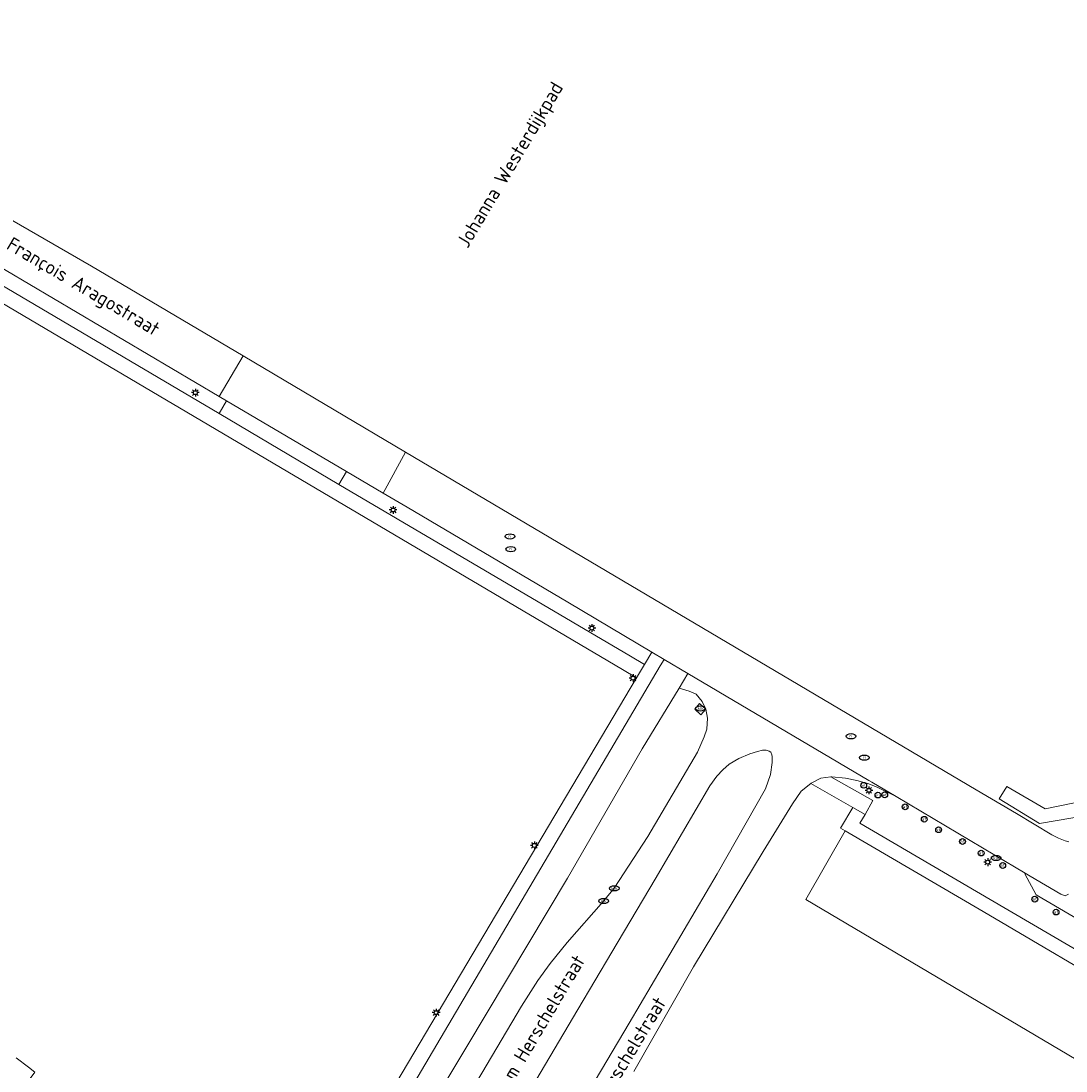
# Model space of a CAD drawing. Header units: metres. Extents: x 89394 to 92106, y 463550 to 466167.
# Tile 64 of 112: x 90767 to 90903, y 464805 to 464941. Entities that reach past the tile are written whole.
import ezdxf
from ezdxf.enums import TextEntityAlignment as Align

# ---------------------------------------------------------------- set-up
doc = ezdxf.new("R2010")
doc.units = ezdxf.units.M
for name, color, linetype, lineweight in [('B-PV-GR-BOUWLAND_BRAAKLIGGEND-GV', 200, 'Continuous', 13), ('B-PV-IE-MEUBILAIR-S', 7, 'Continuous', 25), ('B-PV-IE-TERREINAFSCHEIDING_KUNSTMATIG_HEKWERK-G', 20, 'IE-TERREINAFSCHEIDING_KUNSTMATIG-SO', 18), ('B-PV-OG-TERREIN_BEGROEID-GV', 7, 'Continuous', 18), ('B-PV-OG-TOPOGRAFIE-T18', 1, 'Continuous', 18), ('B-PV-OG-WEG-GV', 7, 'Continuous', 18), ('B-PV-VH-VERHARDING_ASFALT-GV', 210, 'Continuous', 18), ('B-PV-VH-VERHARDING_BETONSTRAATSTEEN-GV', 190, 'Continuous', 18), ('B-PV-VH-VERHARDING_OPEN_BETONELEMENT-GV', 90, 'Continuous', 18), ('B-PV-VH-VERHARDING_OPEN_SIERBESTRATING-GV', 90, 'Continuous', 18), ('B-PV-VH-VERHARDING_OPEN_TEGEL-GV', 90, 'Continuous', 18), ('B-PV-VH-VERHARDING_STRAATBAKSTEEN-GV', 40, 'Continuous', 18)]:
    doc.layers.add(name, color=color, linetype=linetype, lineweight=lineweight)
doc.styles.add('NLCS-ISO', font='NLCS-ISO.ttf')
doc.styles.add('NLCS-ISO-M500-T18', font='NLCS-ISO.ttf', dxfattribs={"height": 0.9})
doc.linetypes.add('IE-TERREINAFSCHEIDING_KUNSTMATIG-SO', pattern='A,4,[82,NLCS.SHX,S=0.75,R=90,X=0,Y=0],4,-2', length=10)

# ---------------------------------------------------------------- blocks, each defined once
blk = doc.blocks.new('SIE-MEUBILAIR_PAAL_AFSLUITPAAL-SO')
blk.add_circle((0, 0), 0.75)
at = {"style": 'NLCS-ISO'}
blk.add_text('af', height=0.75, dxfattribs=at).set_placement((0, 0.05), align=Align.MIDDLE_CENTER)
blk = doc.blocks.new('SIE-MEUBILAIR_PAAL_VRI-SO')
blk.add_circle((0, 0), 0.75)
at = {"style": 'NLCS-ISO'}
blk.add_text('vri', height=0.75, dxfattribs=at).set_placement((-0.08, 0.07), align=Align.MIDDLE_CENTER)
blk = doc.blocks.new('SIE-MEUBILAIR_PAAL_LICHTMAST-SO')
for points in [[(-0.62, 0), (-1, 0)], [(-0.71, 0.71), (-0.44, 0.44)], [(0, 1), (0, 0.62)], [(0.44, 0.44), (0.71, 0.71)], [(1, 0), (0.62, 0)], [(-0.71, -0.71), (-0.44, -0.44)], [(0, -0.62), (0, -1)], [(0.44, -0.44), (0.71, -0.71)]]:
    blk.add_lwpolyline(points)
blk.add_circle((0, 0), 0.5)
blk = doc.blocks.new('SIE-MEUBILAIR_PAAL_VERKEERSBORD-SO')
blk.add_circle((0, 0), 0.75)
at = {"style": 'NLCS-ISO'}
blk.add_text('vb', height=0.75, dxfattribs=at).set_placement((0, 0.07), align=Align.MIDDLE_CENTER)
blk = doc.blocks.new('SIE-MEUBILAIR_PUT_KOLK-SO')
blk.add_ellipse((0, 0), major_axis=(1.25, 0), ratio=0.54)
at = {"style": 'NLCS-ISO'}
blk.add_text('klk', height=0.75, dxfattribs=at).set_placement((0.03, 0), align=Align.MIDDLE_CENTER)
blk = doc.blocks.new('SIE-MEUBILAIR_PUT_RIOOLPUT-SO')
blk.add_ellipse((0, 0), major_axis=(1.25, 0), ratio=0.54)
at = {"style": 'NLCS-ISO'}
blk.add_text('ri', height=0.75, dxfattribs=at).set_placement((-0.04, 0.07), align=Align.MIDDLE_CENTER)

msp = doc.modelspace()

# ---------------------------------------------------------------- linework, layer by layer
at = {"layer": 'B-PV-GR-BOUWLAND_BRAAKLIGGEND-GV', "flags": 128}
msp.add_lwpolyline([(90971.286, 464940.9), (90973.026, 464939.893), (90913.788, 464839.493), (90899.341, 464837.029), (90894.101, 464840.236), (90895.079, 464841.839), (90900.084, 464838.945), (90912.713, 464841.526)], close=True, dxfattribs=at)
for points in [[(90765.435, 464915.59), (90776.593, 464909.152), (90796.201, 464897.554), (90817.247, 464885.105), (90891.114, 464841.413), (90896.369, 464838.329), (90900.924, 464835.569), (90901.344, 464835.343), (90901.774, 464835.137), (90902.214, 464834.952), (90902.662, 464834.788), (90903.118, 464834.646)], [(90761.249, 464908.853), (90793.089, 464890.085), (90794.072, 464891.753), (90793.108, 464892.322), (90762.432, 464910.416)], [(90812.287, 464797.118), (90847.15, 464855.879), (90845.33, 464856.953), (90760.285, 464907.122)], [(90906.183, 464805.262), (90869.086, 464827.2), (90874.156, 464836.074), (90873.566, 464836.447), (90875.176, 464839.12), (90869.708, 464842.204), (90868.475, 464841.203), (90867.354, 464839.601), (90863.551, 464833.433), (90854.542, 464818.478), (90846.794, 464804.944)], [(90766.833, 464806.723), (90768.399, 464805.503), (90769.233, 464804.852)]]:
    msp.add_lwpolyline(points, dxfattribs=at)
at = {"layer": 'B-PV-IE-TERREINAFSCHEIDING_KUNSTMATIG_HEKWERK-G', "flags": 128}
msp.add_lwpolyline([(90906.183, 464805.262), (90869.086, 464827.2)], dxfattribs=at)
at = {"layer": 'B-PV-OG-TERREIN_BEGROEID-GV', "flags": 128}
for points in [[(90880.755, 464840.538), (90878.405, 464841.683), (90877.224, 464842.184), (90875.662, 464842.604), (90874.221, 464842.904), (90872.439, 464843.085), (90872.324, 464843.069), (90877.746, 464840.013), (90876.736, 464838.196), (90876.077, 464837.079), (90892.929, 464827.2), (90908.723, 464817.956), (90909.863, 464819.846), (90905.319, 464823.305), (90904.647, 464823.568), (90904.935, 464824.265), (90898.881, 464827.802), (90897.44, 464830.529), (90897.457, 464830.589), (90893.561, 464832.922)], [(90874.156, 464836.074), (90869.086, 464827.2), (90906.183, 464805.262), (90906.333, 464805.16), (90909.251, 464810.085), (90911.884, 464808.509), (90912.772, 464810.006), (90912.92, 464810.284), (90913.037, 464810.577), (90913.123, 464810.881), (90913.176, 464811.192), (90913.196, 464811.506), (90913.184, 464811.822), (90913.138, 464812.135), (90913.056, 464812.44), (90912.942, 464812.735), (90912.795, 464813.015), (90912.622, 464813.278), (90912.421, 464813.521), (90912.196, 464813.742), (90911.948, 464813.938), (90911.681, 464814.107), (90892.047, 464825.63)]]:
    msp.add_lwpolyline(points, close=True, dxfattribs=at)
at = {"layer": 'B-PV-OG-WEG-GV', "flags": 128}
for points in [[(90814.325, 464879.807), (90809.603, 464882.592), (90808.623, 464880.929), (90846.37, 464858.68), (90848.179, 464857.613), (90849.134, 464859.223), (90838.237, 464865.663), (90817.43, 464877.975)], [(90856.131, 464851.815), (90855.633, 464852.831), (90854.869, 464853.783), (90853.973, 464854.185), (90852.684, 464854.567), (90847.874, 464846.708), (90838.225, 464829.951), (90825.172, 464808.17), (90817.484, 464795.357), (90806.906, 464778.532), (90809.844, 464776.549), (90814.98, 464784.731), (90823.24, 464798.17), (90832.269, 464813.405), (90834.351, 464816.728), (90835.953, 464818.93), (90838.155, 464821.653), (90842.886, 464827.007), (90844.264, 464828.649), (90848.601, 464835.34), (90855.057, 464846.249), (90855.913, 464848.25), (90856.253, 464849.237), (90856.349, 464850.682)], [(90856.131, 464851.815), (90855.498, 464851.104), (90854.702, 464851.821), (90855.318, 464852.557)]]:
    msp.add_lwpolyline(points, close=True, dxfattribs=at)
for points in [[(90836.684, 464795.174), (90846.194, 464811.19), (90857.605, 464830.53), (90863.835, 464841.51), (90864.508, 464843.392), (90864.718, 464844.941), (90864.695, 464845.724), (90864.668, 464845.918), (90864.521, 464846.258), (90864.314, 464846.396), (90863.924, 464846.509), (90863.47, 464846.54), (90862.819, 464846.37), (90861.808, 464846.054), (90860.393, 464845.446), (90859.167, 464844.712), (90858.327, 464843.973), (90857.552, 464843.158), (90856.632, 464841.915), (90849.582, 464829.844), (90843.956, 464820.374), (90839.532, 464812.987), (90832.305, 464800.695)], [(90764.887, 464799.035), (90769.233, 464804.852), (90768.399, 464805.503), (90766.833, 464806.723)]]:
    msp.add_lwpolyline(points, dxfattribs=at)
at = {"layer": 'B-PV-VH-VERHARDING_ASFALT-GV', "flags": 128}
for points in [[(90796.201, 464897.554), (90793.108, 464892.322), (90794.072, 464891.753), (90809.603, 464882.592), (90814.325, 464879.807), (90817.247, 464885.105)], [(90852.684, 464854.567), (90853.809, 464856.461), (90850.729, 464858.281), (90850.207, 464857.424), (90818.305, 464803.4), (90803.975, 464780.512), (90806.906, 464778.532), (90817.484, 464795.357), (90825.172, 464808.17), (90838.225, 464829.951), (90847.874, 464846.708)]]:
    msp.add_lwpolyline(points, close=True, dxfattribs=at)
for points in [[(90846.794, 464804.944), (90854.542, 464818.478), (90863.551, 464833.433), (90867.354, 464839.601), (90868.475, 464841.203), (90869.708, 464842.204), (90869.756, 464842.244), (90870.998, 464842.884), (90872.324, 464843.069), (90872.439, 464843.085), (90874.221, 464842.904), (90875.662, 464842.604), (90877.224, 464842.184), (90878.405, 464841.683), (90880.755, 464840.538), (90877.622, 464842.389), (90877.241, 464842.614), (90853.809, 464856.461), (90852.684, 464854.567), (90853.973, 464854.185), (90854.869, 464853.783), (90855.633, 464852.831), (90856.131, 464851.815), (90856.349, 464850.682), (90856.253, 464849.237), (90855.913, 464848.25), (90855.057, 464846.249), (90848.601, 464835.34), (90844.264, 464828.649), (90842.886, 464827.007), (90838.155, 464821.653), (90835.953, 464818.93), (90834.351, 464816.728), (90832.269, 464813.405), (90823.24, 464798.17)], [(90832.305, 464800.695), (90839.532, 464812.987), (90843.956, 464820.374), (90849.582, 464829.844), (90856.632, 464841.915), (90857.552, 464843.158), (90858.327, 464843.973), (90859.167, 464844.712), (90860.393, 464845.446), (90861.808, 464846.054), (90862.819, 464846.37), (90863.47, 464846.54), (90863.924, 464846.509), (90864.314, 464846.396), (90864.521, 464846.258), (90864.668, 464845.918), (90864.695, 464845.724), (90864.718, 464844.941), (90864.508, 464843.392), (90863.835, 464841.51), (90857.605, 464830.53), (90846.194, 464811.19), (90836.684, 464795.174)]]:
    msp.add_lwpolyline(points, dxfattribs=at)
at = {"layer": 'B-PV-VH-VERHARDING_BETONSTRAATSTEEN-GV', "flags": 128}
msp.add_lwpolyline([(90856.131, 464851.815), (90855.318, 464852.557), (90854.702, 464851.821), (90855.498, 464851.104)], close=True, dxfattribs=at)
msp.add_lwpolyline([(90903.105, 464827.882), (90902.657, 464827.659), (90902.073, 464827.887), (90898.105, 464830.224), (90897.457, 464830.589), (90897.44, 464830.529), (90898.881, 464827.802), (90904.935, 464824.265)], dxfattribs=at)
at = {"layer": 'B-PV-VH-VERHARDING_OPEN_BETONELEMENT-GV', "flags": 128}
for points in [[(90894.101, 464840.236), (90899.341, 464837.029), (90913.788, 464839.493), (90973.026, 464939.893), (90971.286, 464940.9), (90912.713, 464841.526), (90900.084, 464838.945), (90895.079, 464841.839)], [(90794.072, 464891.753), (90793.089, 464890.085), (90808.623, 464880.929), (90809.603, 464882.592)], [(90872.324, 464843.069), (90870.998, 464842.884), (90869.756, 464842.244), (90869.708, 464842.204), (90875.176, 464839.12), (90876.736, 464838.196), (90877.746, 464840.013)]]:
    msp.add_lwpolyline(points, close=True, dxfattribs=at)
at = {"layer": 'B-PV-VH-VERHARDING_OPEN_SIERBESTRATING-GV', "flags": 128}
msp.add_lwpolyline([(90793.089, 464890.085), (90761.249, 464908.853), (90760.285, 464907.122), (90845.33, 464856.953), (90847.15, 464855.879), (90848.179, 464857.613), (90846.37, 464858.68), (90808.623, 464880.929)], close=True, dxfattribs=at)
at = {"layer": 'B-PV-VH-VERHARDING_OPEN_TEGEL-GV', "flags": 128}
msp.add_lwpolyline([(90850.729, 464858.281), (90849.134, 464859.223), (90848.179, 464857.613), (90847.15, 464855.879), (90812.287, 464797.118), (90808.843, 464791.482), (90802.47, 464781.528), (90803.975, 464780.512), (90818.305, 464803.4), (90850.207, 464857.424)], close=True, dxfattribs=at)
msp.add_lwpolyline([(90908.723, 464817.956), (90892.929, 464827.2), (90876.077, 464837.079), (90876.736, 464838.196), (90875.176, 464839.12), (90873.566, 464836.447), (90874.156, 464836.074), (90892.047, 464825.63), (90911.681, 464814.107)], dxfattribs=at)
at = {"layer": 'B-PV-VH-VERHARDING_STRAATBAKSTEEN-GV', "flags": 128}
msp.add_lwpolyline([(90765.435, 464915.59), (90762.432, 464910.416), (90793.108, 464892.322), (90796.201, 464897.554), (90776.593, 464909.152)], close=True, dxfattribs=at)
msp.add_lwpolyline([(90903.118, 464834.646), (90902.662, 464834.788), (90902.214, 464834.952), (90901.774, 464835.137), (90901.344, 464835.343), (90900.924, 464835.569), (90896.369, 464838.329), (90891.114, 464841.413), (90817.247, 464885.105), (90814.325, 464879.807), (90817.43, 464877.975), (90838.237, 464865.663), (90849.134, 464859.223), (90850.729, 464858.281), (90853.809, 464856.461), (90877.241, 464842.614), (90877.622, 464842.389), (90880.755, 464840.538), (90893.561, 464832.922), (90897.457, 464830.589), (90898.105, 464830.224), (90902.073, 464827.887), (90902.657, 464827.659), (90903.105, 464827.882)], dxfattribs=at)

# ---------------------------------------------------------------- block references
at = {"layer": 'B-PV-IE-MEUBILAIR-S', "xscale": 0.5, "yscale": 0.5, "zscale": 0.5}
for name, p in [('SIE-MEUBILAIR_PAAL_LICHTMAST-SO', (90790.023, 464892.802)), ('SIE-MEUBILAIR_PAAL_LICHTMAST-SO', (90815.633, 464877.621)), ('SIE-MEUBILAIR_PUT_RIOOLPUT-SO', (90830.774, 464874.191)), ('SIE-MEUBILAIR_PUT_RIOOLPUT-SO', (90830.871, 464872.544)), ('SIE-MEUBILAIR_PAAL_LICHTMAST-SO', (90841.369, 464862.331)), ('SIE-MEUBILAIR_PAAL_LICHTMAST-SO', (90846.694, 464855.845)), ('SIE-MEUBILAIR_PUT_KOLK-SO', (90855.427, 464851.929)), ('SIE-MEUBILAIR_PUT_RIOOLPUT-SO', (90874.927, 464848.328)), ('SIE-MEUBILAIR_PUT_RIOOLPUT-SO', (90876.658, 464845.559)), ('SIE-MEUBILAIR_PAAL_AFSLUITPAAL-SO', (90876.57, 464841.984)), ('SIE-MEUBILAIR_PAAL_LICHTMAST-SO', (90877.24, 464841.328)), ('SIE-MEUBILAIR_PAAL_VRI-SO', (90878.406, 464840.719)), ('SIE-MEUBILAIR_PAAL_AFSLUITPAAL-SO', (90879.287, 464840.749)), ('SIE-MEUBILAIR_PAAL_AFSLUITPAAL-SO', (90881.937, 464839.191)), ('SIE-MEUBILAIR_PAAL_AFSLUITPAAL-SO', (90884.409, 464837.588)), ('SIE-MEUBILAIR_PAAL_VERKEERSBORD-SO', (90886.268, 464836.227)), ('SIE-MEUBILAIR_PAAL_AFSLUITPAAL-SO', (90889.356, 464834.704)), ('SIE-MEUBILAIR_PAAL_LICHTMAST-SO', (90833.921, 464834.203)), ('SIE-MEUBILAIR_PAAL_AFSLUITPAAL-SO', (90891.779, 464833.213)), ('SIE-MEUBILAIR_PAAL_LICHTMAST-SO', (90892.621, 464832.034)), ('SIE-MEUBILAIR_PUT_KOLK-SO', (90893.712, 464832.577)), ('SIE-MEUBILAIR_PAAL_AFSLUITPAAL-SO', (90894.561, 464831.607)), ('SIE-MEUBILAIR_PUT_KOLK-SO', (90844.264, 464828.649)), ('SIE-MEUBILAIR_PUT_KOLK-SO', (90842.886, 464827.007)), ('SIE-MEUBILAIR_PAAL_AFSLUITPAAL-SO', (90898.719, 464827.241)), ('SIE-MEUBILAIR_PAAL_AFSLUITPAAL-SO', (90901.475, 464825.575)), ('SIE-MEUBILAIR_PAAL_LICHTMAST-SO', (90821.209, 464812.562))]:
    msp.add_blockref(name, p, dxfattribs=at)

# ---------------------------------------------------------------- texts
at = {"layer": 'B-PV-OG-TOPOGRAFIE-T18', "style": 'NLCS-ISO-M500-T18'}
for s, rotation, p in [('Johanna Westerdijkpad', 59.3, (90830.958, 464922.171)), ('François Aragostraat', 329.4, (90775.404, 464906.323)), ('William Herschelstraat', 59.5, (90833.752, 464809.55)), ('William Herschelstraat', 59, (90844.161, 464804.159))]:
    msp.add_text(s, height=1.8, rotation=rotation, dxfattribs=at).set_placement(p, align=Align.MIDDLE)

doc.saveas('drawing.dxf')
